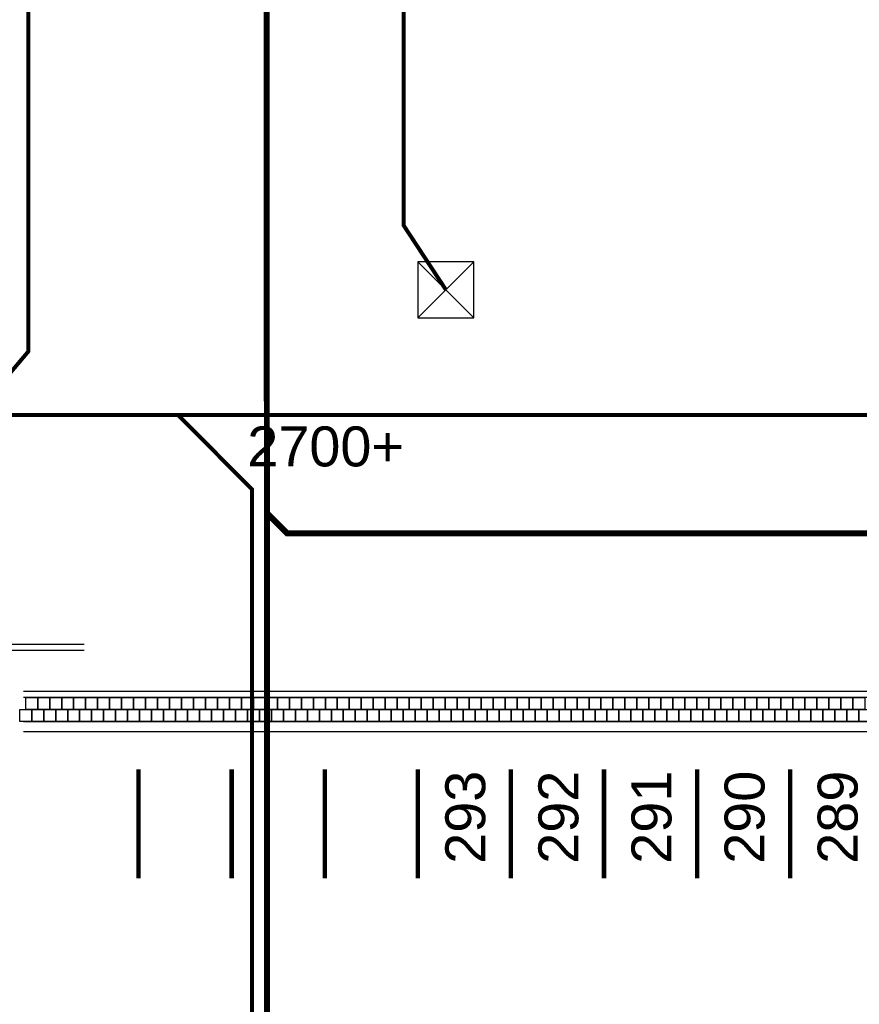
# Model space of a CAD drawing. Header units: millimetres. Extents: x 78245 to 370331, y -43659 to 214111.
# Tile 4 of 64: x 104028 to 125044, y 19079 to 43735. Entities that reach past the tile are written whole.
import ezdxf
from ezdxf.lldxf.tags import DXFTag

# ---------------------------------------------------------------- set-up
doc = ezdxf.new("R2010")
doc.units = ezdxf.units.MM
doc.header["$LTSCALE"] = 100
doc.linetypes.add('ACAD_ISO03W100', pattern=[30, 12, -18])
for name, color, linetype in [('T--_90--_BETONRAND', 8, 'Continuous'), ('T--L9052_1988_Hemelwater_Afvoer', 153, 'HEMELWATER_AFVOER'), ('T--L9052_1988_HWA_VERVALLEN', 9, 'HEMELWATER_AFVOER'), ('T--L9066_TRANSP_VOORZ_Auto', 8, 'ACAD_ISO03W100'), ('T--T9066_TRANSP_VOORZ_Auto', 170, 'Continuous'), ('T--WL9052--_Riolering', 200, 'VUIL_WATER_AFVOER')]:
    doc.layers.add(name, color=color, linetype=linetype)
doc.styles.get("Standard").update_dxf_attribs({"font": 'arial.ttf'})
doc.styles.add('TEKST', font='arial.ttf', dxfattribs={"height": 5000})
tags = doc.linetypes.add('HEMELWATER_AFVOER', pattern='A,12.7,-5.08,["HWA",Standard,S=2.54,R=0,X=-2.54,Y=-1.27],-7.62', length=25.4).pattern_tags.tags
tags[6] = DXFTag(74, 10)
tags = doc.linetypes.add('VUIL_WATER_AFVOER', pattern='A,12.7,-5.08,["VWA",Standard,S=2.54,R=0,X=-2.54,Y=-1.27],-7.62', length=25.4).pattern_tags.tags
tags[6] = DXFTag(74, 10)

# ---------------------------------------------------------------- blocks, each defined once
blk = doc.blocks.new('9052_put_hwa')
at = {"linetype": 'Continuous'}
for p, q in [((700, 700), (-700, -700)), ((-700, 700), (700, -700))]:
    blk.add_line(p, q, dxfattribs=at)
blk.add_lwpolyline([(-700, -700), (700, -700), (700, 700), (-700, 700)], close=True, dxfattribs=at)
blk = doc.blocks.new('66_parkeervak_markering')
at = {"layer": 'T--L9066_TRANSP_VOORZ_Auto', "ltscale": 0.25, "const_width": 110}
blk.add_lwpolyline([(0, 1365), (0, -1365)], dxfattribs=at)
blk = doc.blocks.new('*U102')
at = {"layer": 'T--L9066_TRANSP_VOORZ_Auto'}
blk.add_blockref('66_parkeervak_markering', (0, 0), dxfattribs=at)
blk = doc.blocks.new('*U103')
at = {"layer": 'T--L9066_TRANSP_VOORZ_Auto', "color": 0, "linetype": 'ByBlock', "lineweight": -2, "transparency": 16777216}
for p in [(0, 0), (2330, 0), (4660, 0), (6990, 0), (9320, 0), (11650, 0), (13980, 0), (16310, 0)]:
    blk.add_blockref('*U102', p, dxfattribs=at)

msp = doc.modelspace()

# ---------------------------------------------------------------- linework, layer by layer
at = {"layer": 'T--_90--_BETONRAND'}
for p, q in [((105639.715, 27936.239), (99547.215, 27936.239)), ((105639.715, 28086.239), (99697.215, 28086.239))]:
    msp.add_line(p, q, dxfattribs=at)
for points in [[(165378.722, 26161.239), (165378.722, 26761.239, 0.414213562), (165228.722, 26911.239), (104122.215, 26911.239)], [(165228.722, 26161.239), (165228.722, 26611.239, 0.414213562), (165078.722, 26761.239), (104122.215, 26757.739)]]:
    msp.add_lwpolyline(points, format="xyb", dxfattribs=at)
for points in [[(104178.722, 26761.239), (104478.722, 26761.239), (104478.722, 26461.239), (104178.722, 26461.239)], [(104478.722, 26761.239), (104778.722, 26761.239), (104778.722, 26461.239), (104478.722, 26461.239)], [(104778.722, 26761.239), (105078.722, 26761.239), (105078.722, 26461.239), (104778.722, 26461.239)], [(105078.722, 26761.239), (105378.722, 26761.239), (105378.722, 26461.239), (105078.722, 26461.239)], [(105378.722, 26761.239), (105678.722, 26761.239), (105678.722, 26461.239), (105378.722, 26461.239)], [(105678.722, 26761.239), (105978.722, 26761.239), (105978.722, 26461.239), (105678.722, 26461.239)], [(105978.722, 26761.239), (106278.722, 26761.239), (106278.722, 26461.239), (105978.722, 26461.239)], [(106278.722, 26761.239), (106578.722, 26761.239), (106578.722, 26461.239), (106278.722, 26461.239)], [(106578.722, 26761.239), (106878.722, 26761.239), (106878.722, 26461.239), (106578.722, 26461.239)], [(106878.722, 26761.239), (107178.722, 26761.239), (107178.722, 26461.239), (106878.722, 26461.239)], [(107178.722, 26761.239), (107478.722, 26761.239), (107478.722, 26461.239), (107178.722, 26461.239)], [(107478.722, 26761.239), (107778.722, 26761.239), (107778.722, 26461.239), (107478.722, 26461.239)], [(107778.722, 26761.239), (108078.722, 26761.239), (108078.722, 26461.239), (107778.722, 26461.239)], [(108078.722, 26761.239), (108378.722, 26761.239), (108378.722, 26461.239), (108078.722, 26461.239)], [(108378.722, 26761.239), (108678.722, 26761.239), (108678.722, 26461.239), (108378.722, 26461.239)], [(108678.722, 26761.239), (108978.722, 26761.239), (108978.722, 26461.239), (108678.722, 26461.239)], [(108978.722, 26761.239), (109278.722, 26761.239), (109278.722, 26461.239), (108978.722, 26461.239)], [(109278.722, 26761.239), (109578.722, 26761.239), (109578.722, 26461.239), (109278.722, 26461.239)], [(109578.722, 26761.239), (109878.722, 26761.239), (109878.722, 26461.239), (109578.722, 26461.239)], [(109878.722, 26761.239), (110178.722, 26761.239), (110178.722, 26461.239), (109878.722, 26461.239)], [(110178.722, 26761.239), (110478.722, 26761.239), (110478.722, 26461.239), (110178.722, 26461.239)], [(110478.722, 26761.239), (110778.722, 26761.239), (110778.722, 26461.239), (110478.722, 26461.239)], [(110778.722, 26761.239), (111078.722, 26761.239), (111078.722, 26461.239), (110778.722, 26461.239)], [(111078.722, 26761.239), (111378.722, 26761.239), (111378.722, 26461.239), (111078.722, 26461.239)], [(111378.722, 26761.239), (111678.722, 26761.239), (111678.722, 26461.239), (111378.722, 26461.239)], [(111678.722, 26761.239), (111978.722, 26761.239), (111978.722, 26461.239), (111678.722, 26461.239)], [(111978.722, 26761.239), (112278.722, 26761.239), (112278.722, 26461.239), (111978.722, 26461.239)], [(112278.722, 26761.239), (112578.722, 26761.239), (112578.722, 26461.239), (112278.722, 26461.239)], [(112578.722, 26761.239), (112878.722, 26761.239), (112878.722, 26461.239), (112578.722, 26461.239)], [(112878.722, 26761.239), (113178.722, 26761.239), (113178.722, 26461.239), (112878.722, 26461.239)], [(113178.722, 26761.239), (113478.722, 26761.239), (113478.722, 26461.239), (113178.722, 26461.239)], [(113478.722, 26761.239), (113778.722, 26761.239), (113778.722, 26461.239), (113478.722, 26461.239)], [(113778.722, 26761.239), (114078.722, 26761.239), (114078.722, 26461.239), (113778.722, 26461.239)], [(114078.722, 26761.239), (114378.722, 26761.239), (114378.722, 26461.239), (114078.722, 26461.239)], [(114378.722, 26761.239), (114678.722, 26761.239), (114678.722, 26461.239), (114378.722, 26461.239)], [(114678.722, 26761.239), (114978.722, 26761.239), (114978.722, 26461.239), (114678.722, 26461.239)], [(114978.722, 26761.239), (115278.722, 26761.239), (115278.722, 26461.239), (114978.722, 26461.239)], [(115278.722, 26761.239), (115578.722, 26761.239), (115578.722, 26461.239), (115278.722, 26461.239)], [(115578.722, 26761.239), (115878.722, 26761.239), (115878.722, 26461.239), (115578.722, 26461.239)], [(115878.722, 26761.239), (116178.722, 26761.239), (116178.722, 26461.239), (115878.722, 26461.239)], [(116178.722, 26761.239), (116478.722, 26761.239), (116478.722, 26461.239), (116178.722, 26461.239)], [(116478.722, 26761.239), (116778.722, 26761.239), (116778.722, 26461.239), (116478.722, 26461.239)], [(116778.722, 26761.239), (117078.722, 26761.239), (117078.722, 26461.239), (116778.722, 26461.239)], [(117078.722, 26761.239), (117378.722, 26761.239), (117378.722, 26461.239), (117078.722, 26461.239)], [(117378.722, 26761.239), (117678.722, 26761.239), (117678.722, 26461.239), (117378.722, 26461.239)], [(117678.722, 26761.239), (117978.722, 26761.239), (117978.722, 26461.239), (117678.722, 26461.239)], [(117978.722, 26761.239), (118278.722, 26761.239), (118278.722, 26461.239), (117978.722, 26461.239)], [(118278.722, 26761.239), (118578.722, 26761.239), (118578.722, 26461.239), (118278.722, 26461.239)], [(118578.722, 26761.239), (118878.722, 26761.239), (118878.722, 26461.239), (118578.722, 26461.239)], [(118878.722, 26761.239), (119178.722, 26761.239), (119178.722, 26461.239), (118878.722, 26461.239)], [(119178.722, 26761.239), (119478.722, 26761.239), (119478.722, 26461.239), (119178.722, 26461.239)], [(119478.722, 26761.239), (119778.722, 26761.239), (119778.722, 26461.239), (119478.722, 26461.239)], [(119778.722, 26761.239), (120078.722, 26761.239), (120078.722, 26461.239), (119778.722, 26461.239)], [(120078.722, 26761.239), (120378.722, 26761.239), (120378.722, 26461.239), (120078.722, 26461.239)], [(120378.722, 26761.239), (120678.722, 26761.239), (120678.722, 26461.239), (120378.722, 26461.239)], [(120678.722, 26761.239), (120978.722, 26761.239), (120978.722, 26461.239), (120678.722, 26461.239)], [(120978.722, 26761.239), (121278.722, 26761.239), (121278.722, 26461.239), (120978.722, 26461.239)], [(121278.722, 26761.239), (121578.722, 26761.239), (121578.722, 26461.239), (121278.722, 26461.239)], [(121578.722, 26761.239), (121878.722, 26761.239), (121878.722, 26461.239), (121578.722, 26461.239)], [(121878.722, 26761.239), (122178.722, 26761.239), (122178.722, 26461.239), (121878.722, 26461.239)], [(122178.722, 26761.239), (122478.722, 26761.239), (122478.722, 26461.239), (122178.722, 26461.239)], [(122478.722, 26761.239), (122778.722, 26761.239), (122778.722, 26461.239), (122478.722, 26461.239)], [(122778.722, 26761.239), (123078.722, 26761.239), (123078.722, 26461.239), (122778.722, 26461.239)], [(123078.722, 26761.239), (123378.722, 26761.239), (123378.722, 26461.239), (123078.722, 26461.239)], [(123378.722, 26761.239), (123678.722, 26761.239), (123678.722, 26461.239), (123378.722, 26461.239)], [(123678.722, 26761.239), (123978.722, 26761.239), (123978.722, 26461.239), (123678.722, 26461.239)], [(123978.722, 26761.239), (124278.722, 26761.239), (124278.722, 26461.239), (123978.722, 26461.239)], [(124278.722, 26761.239), (124578.722, 26761.239), (124578.722, 26461.239), (124278.722, 26461.239)], [(124578.722, 26761.239), (124878.722, 26761.239), (124878.722, 26461.239), (124578.722, 26461.239)], [(124878.722, 26761.239), (125178.722, 26761.239), (125178.722, 26461.239), (124878.722, 26461.239)], [(104028.722, 26461.239), (104328.722, 26461.239), (104328.722, 26161.239), (104028.722, 26161.239)], [(104328.722, 26461.239), (104628.722, 26461.239), (104628.722, 26161.239), (104328.722, 26161.239)], [(104628.722, 26461.239), (104928.722, 26461.239), (104928.722, 26161.239), (104628.722, 26161.239)], [(104928.722, 26461.239), (105228.722, 26461.239), (105228.722, 26161.239), (104928.722, 26161.239)], [(105228.722, 26461.239), (105528.722, 26461.239), (105528.722, 26161.239), (105228.722, 26161.239)], [(105528.722, 26461.239), (105828.722, 26461.239), (105828.722, 26161.239), (105528.722, 26161.239)], [(105828.722, 26461.239), (106128.722, 26461.239), (106128.722, 26161.239), (105828.722, 26161.239)], [(106128.722, 26461.239), (106428.722, 26461.239), (106428.722, 26161.239), (106128.722, 26161.239)], [(106428.722, 26461.239), (106728.722, 26461.239), (106728.722, 26161.239), (106428.722, 26161.239)], [(106728.722, 26461.239), (107028.722, 26461.239), (107028.722, 26161.239), (106728.722, 26161.239)], [(107028.722, 26461.239), (107328.722, 26461.239), (107328.722, 26161.239), (107028.722, 26161.239)], [(107328.722, 26461.239), (107628.722, 26461.239), (107628.722, 26161.239), (107328.722, 26161.239)], [(107628.722, 26461.239), (107928.722, 26461.239), (107928.722, 26161.239), (107628.722, 26161.239)], [(107928.722, 26461.239), (108228.722, 26461.239), (108228.722, 26161.239), (107928.722, 26161.239)], [(108228.722, 26461.239), (108528.722, 26461.239), (108528.722, 26161.239), (108228.722, 26161.239)], [(108528.722, 26461.239), (108828.722, 26461.239), (108828.722, 26161.239), (108528.722, 26161.239)], [(108828.722, 26461.239), (109128.722, 26461.239), (109128.722, 26161.239), (108828.722, 26161.239)], [(109128.722, 26461.239), (109428.722, 26461.239), (109428.722, 26161.239), (109128.722, 26161.239)], [(109428.722, 26461.239), (109728.722, 26461.239), (109728.722, 26161.239), (109428.722, 26161.239)], [(109728.722, 26461.239), (110028.722, 26461.239), (110028.722, 26161.239), (109728.722, 26161.239)], [(110028.722, 26461.239), (110328.722, 26461.239), (110328.722, 26161.239), (110028.722, 26161.239)], [(110328.722, 26461.239), (110628.722, 26461.239), (110628.722, 26161.239), (110328.722, 26161.239)], [(110628.722, 26461.239), (110928.722, 26461.239), (110928.722, 26161.239), (110628.722, 26161.239)], [(110928.722, 26461.239), (111228.722, 26461.239), (111228.722, 26161.239), (110928.722, 26161.239)], [(111228.722, 26461.239), (111528.722, 26461.239), (111528.722, 26161.239), (111228.722, 26161.239)], [(111528.722, 26461.239), (111828.722, 26461.239), (111828.722, 26161.239), (111528.722, 26161.239)], [(111828.722, 26461.239), (112128.722, 26461.239), (112128.722, 26161.239), (111828.722, 26161.239)], [(112128.722, 26461.239), (112428.722, 26461.239), (112428.722, 26161.239), (112128.722, 26161.239)], [(112428.722, 26461.239), (112728.722, 26461.239), (112728.722, 26161.239), (112428.722, 26161.239)], [(112728.722, 26461.239), (113028.722, 26461.239), (113028.722, 26161.239), (112728.722, 26161.239)], [(113028.722, 26461.239), (113328.722, 26461.239), (113328.722, 26161.239), (113028.722, 26161.239)], [(113328.722, 26461.239), (113628.722, 26461.239), (113628.722, 26161.239), (113328.722, 26161.239)], [(113628.722, 26461.239), (113928.722, 26461.239), (113928.722, 26161.239), (113628.722, 26161.239)], [(113928.722, 26461.239), (114228.722, 26461.239), (114228.722, 26161.239), (113928.722, 26161.239)], [(114228.722, 26461.239), (114528.722, 26461.239), (114528.722, 26161.239), (114228.722, 26161.239)], [(114528.722, 26461.239), (114828.722, 26461.239), (114828.722, 26161.239), (114528.722, 26161.239)], [(114828.722, 26461.239), (115128.722, 26461.239), (115128.722, 26161.239), (114828.722, 26161.239)], [(115128.722, 26461.239), (115428.722, 26461.239), (115428.722, 26161.239), (115128.722, 26161.239)], [(115428.722, 26461.239), (115728.722, 26461.239), (115728.722, 26161.239), (115428.722, 26161.239)], [(115728.722, 26461.239), (116028.722, 26461.239), (116028.722, 26161.239), (115728.722, 26161.239)], [(116028.722, 26461.239), (116328.722, 26461.239), (116328.722, 26161.239), (116028.722, 26161.239)], [(116328.722, 26461.239), (116628.722, 26461.239), (116628.722, 26161.239), (116328.722, 26161.239)], [(116628.722, 26461.239), (116928.722, 26461.239), (116928.722, 26161.239), (116628.722, 26161.239)], [(116928.722, 26461.239), (117228.722, 26461.239), (117228.722, 26161.239), (116928.722, 26161.239)], [(117228.722, 26461.239), (117528.722, 26461.239), (117528.722, 26161.239), (117228.722, 26161.239)], [(117528.722, 26461.239), (117828.722, 26461.239), (117828.722, 26161.239), (117528.722, 26161.239)], [(117828.722, 26461.239), (118128.722, 26461.239), (118128.722, 26161.239), (117828.722, 26161.239)], [(118128.722, 26461.239), (118428.722, 26461.239), (118428.722, 26161.239), (118128.722, 26161.239)], [(118428.722, 26461.239), (118728.722, 26461.239), (118728.722, 26161.239), (118428.722, 26161.239)], [(118728.722, 26461.239), (119028.722, 26461.239), (119028.722, 26161.239), (118728.722, 26161.239)], [(119028.722, 26461.239), (119328.722, 26461.239), (119328.722, 26161.239), (119028.722, 26161.239)], [(119328.722, 26461.239), (119628.722, 26461.239), (119628.722, 26161.239), (119328.722, 26161.239)], [(119628.722, 26461.239), (119928.722, 26461.239), (119928.722, 26161.239), (119628.722, 26161.239)], [(119928.722, 26461.239), (120228.722, 26461.239), (120228.722, 26161.239), (119928.722, 26161.239)], [(120228.722, 26461.239), (120528.722, 26461.239), (120528.722, 26161.239), (120228.722, 26161.239)], [(120528.722, 26461.239), (120828.722, 26461.239), (120828.722, 26161.239), (120528.722, 26161.239)], [(120828.722, 26461.239), (121128.722, 26461.239), (121128.722, 26161.239), (120828.722, 26161.239)], [(121128.722, 26461.239), (121428.722, 26461.239), (121428.722, 26161.239), (121128.722, 26161.239)], [(121428.722, 26461.239), (121728.722, 26461.239), (121728.722, 26161.239), (121428.722, 26161.239)], [(121728.722, 26461.239), (122028.722, 26461.239), (122028.722, 26161.239), (121728.722, 26161.239)], [(122028.722, 26461.239), (122328.722, 26461.239), (122328.722, 26161.239), (122028.722, 26161.239)], [(122328.722, 26461.239), (122628.722, 26461.239), (122628.722, 26161.239), (122328.722, 26161.239)], [(122628.722, 26461.239), (122928.722, 26461.239), (122928.722, 26161.239), (122628.722, 26161.239)], [(122928.722, 26461.239), (123228.722, 26461.239), (123228.722, 26161.239), (122928.722, 26161.239)], [(123228.722, 26461.239), (123528.722, 26461.239), (123528.722, 26161.239), (123228.722, 26161.239)], [(123528.722, 26461.239), (123828.722, 26461.239), (123828.722, 26161.239), (123528.722, 26161.239)], [(123828.722, 26461.239), (124128.722, 26461.239), (124128.722, 26161.239), (123828.722, 26161.239)], [(124128.722, 26461.239), (124428.722, 26461.239), (124428.722, 26161.239), (124128.722, 26161.239)], [(124428.722, 26461.239), (124728.722, 26461.239), (124728.722, 26161.239), (124428.722, 26161.239)], [(124728.722, 26461.239), (125028.722, 26461.239), (125028.722, 26161.239), (124728.722, 26161.239)], [(125028.722, 26461.239), (125328.722, 26461.239), (125328.722, 26161.239), (125028.722, 26161.239)]]:
    msp.add_lwpolyline(points, close=True, dxfattribs=at)
for points in [[(104122.215, 26161.239), (165378.722, 26161.239)], [(104122.215, 25911.239), (165378.722, 25911.239)]]:
    msp.add_lwpolyline(points, dxfattribs=at)
at = {"layer": 'T--L9052_1988_Hemelwater_Afvoer', "const_width": 100}
for points in [[(97162.635, 33834.953), (276430.118, 33834.953)], [(242664.339, 2299.411), (111144.762, 2299.411), (109840.725, 3250.611), (109840.725, 31974.648), (107993.863, 33834.953)]]:
    msp.add_lwpolyline(points, dxfattribs=at)
at = {"layer": 'T--L9052_1988_HWA_VERVALLEN', "const_width": 100}
for points in [[(114697.38, 36970.151), (113642.399, 38577.519), (113642.399, 58776.243), (121964.787, 65578.96), (121964.787, 73094.265), (122827.304, 73774.357), (123578.872, 73774.357)], [(119480, 65631.812), (105620, 65631.812), (104240, 64401.812), (104240, 35421.812), (102900, 33834.953)]]:
    msp.add_lwpolyline(points, dxfattribs=at)
at = {"layer": 'T--WL9052--_Riolering', "const_width": 150}
for points in [[(110206.197, 65016.686), (110225.531, -11629.761), (110725.531, -12129.761), (263486.197, -12129.761)], [(110225.531, 31370.239), (110725.531, 30870.239), (260986.197, 30870.239)]]:
    msp.add_lwpolyline(points, dxfattribs=at)

# ---------------------------------------------------------------- block references
at = {"layer": 'T--L9052_1988_HWA_VERVALLEN'}
msp.add_blockref('9052_put_hwa', (114697.38, 36970.151), dxfattribs=at)
at = {"layer": 'T--L9066_TRANSP_VOORZ_Auto'}
msp.add_blockref('*U103', (107003.722, 23596.239), dxfattribs=at)

# ---------------------------------------------------------------- texts
at = {"layer": 'T--L9052_1988_Hemelwater_Afvoer', "insert": (109724.573, 33549.091), "char_height": 1000, "attachment_point": 1}
msp.add_mtext_dynamic_manual_height_columns('2700+', width=4702.79918, gutter_width=1250, heights=[0], dxfattribs=at)
at = {"layer": 'T--T9066_TRANSP_VOORZ_Auto', "style": 'TEKST'}
for s, p in [('293', (115681.277, 22597.781)), ('292', (118011.277, 22597.781)), ('291', (120341.277, 22597.781)), ('290', (122671.277, 22597.781)), ('289', (125001.277, 22597.781))]:
    msp.add_text(s, height=1000, rotation=90, dxfattribs=at).set_placement(p)

doc.saveas('drawing.dxf')
